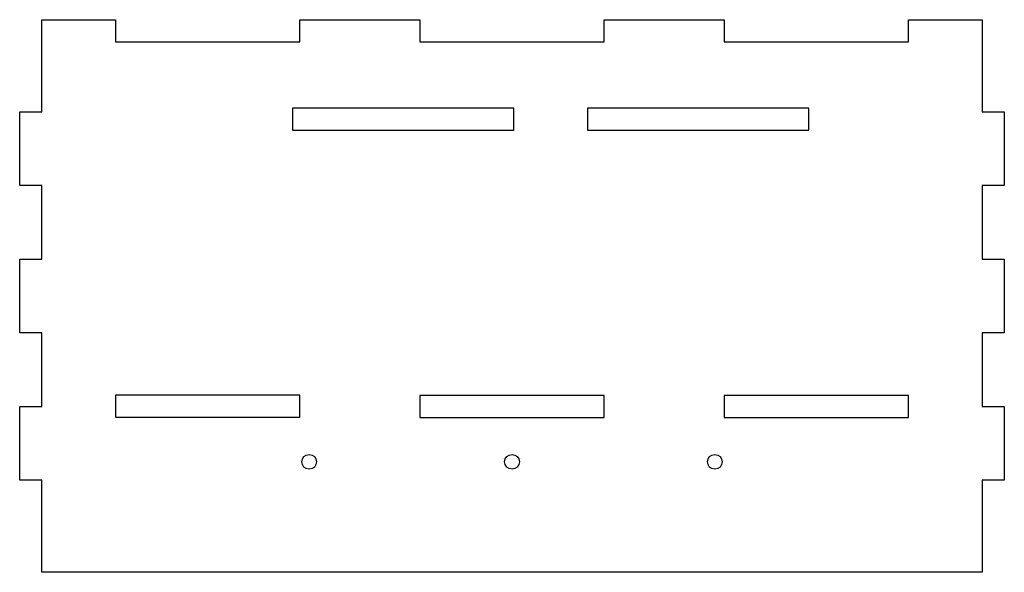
# Model space of a CAD drawing. Header units: millimetres. Extents: x -134 to 134, y -75 to 75.
import ezdxf

# ---------------------------------------------------------------- set-up
doc = ezdxf.new("R2010")
doc.units = ezdxf.units.MM

msp = doc.modelspace()

# ---------------------------------------------------------------- linework, layer by layer
at = {"color": 7, "linetype": 'Continuous', "lineweight": 25}
for p, q in [((-127.5, 50), (-127.5, 75)), ((-127.5, 75), (-107.5, 75)), ((-107.5, 75), (-107.5, 69)), ((-57.5, 69), (-57.5, 75)), ((-57.5, 75), (-25, 75)), ((-25, 75), (-25, 69)), ((25, 69), (25, 75)), ((25, 75), (57.5, 75)), ((57.5, 75), (57.5, 69)), ((107.5, 69), (107.5, 75)), ((107.5, 75), (127.5, 75)), ((127.5, 75), (127.5, 50)), ((-107.5, 69), (-57.5, 69)), ((-25, 69), (25, 69)), ((57.5, 69), (107.5, 69)), ((0.5, 51), (-59.5, 51)), ((-59.5, 51), (-59.5, 45)), ((0.5, 45), (0.5, 51)), ((80.5, 51), (20.5, 51)), ((20.5, 51), (20.5, 45)), ((80.5, 45), (80.5, 51)), ((-133.5, 50), (-127.5, 50)), ((-133.5, 30), (-133.5, 50)), ((127.5, 50), (133.5, 50)), ((133.5, 50), (133.5, 30)), ((-59.5, 45), (0.5, 45)), ((20.5, 45), (80.5, 45)), ((-127.5, 30), (-133.5, 30)), ((-127.5, 10), (-127.5, 30)), ((127.5, 30), (127.5, 10)), ((133.5, 30), (127.5, 30)), ((-133.5, 10), (-127.5, 10)), ((-133.5, -10), (-133.5, 10)), ((127.5, 10), (133.5, 10)), ((133.5, 10), (133.5, -10)), ((-127.5, -10), (-133.5, -10)), ((-127.5, -30), (-127.5, -10)), ((127.5, -10), (127.5, -30)), ((133.5, -10), (127.5, -10)), ((-57.5, -26.9), (-107.5, -26.9)), ((-107.5, -26.9), (-107.5, -32.9)), ((-57.5, -32.9), (-57.5, -26.9)), ((25, -27), (-25, -27)), ((-25, -27), (-25, -33)), ((25, -33), (25, -27)), ((107.5, -27), (57.5, -27)), ((57.5, -27), (57.5, -33)), ((107.5, -33), (107.5, -27)), ((-133.5, -30), (-127.5, -30)), ((-133.5, -50), (-133.5, -30)), ((127.5, -30), (133.5, -30)), ((133.5, -30), (133.5, -50)), ((-107.5, -32.9), (-57.5, -32.9)), ((-25, -33), (25, -33)), ((57.5, -33), (107.5, -33)), ((-127.5, -50), (-133.5, -50)), ((-127.5, -75), (-127.5, -50)), ((127.5, -50), (127.5, -75)), ((133.5, -50), (127.5, -50)), ((127.5, -75), (-127.5, -75))]:
    msp.add_line(p, q, dxfattribs=at)
for centre in [(-55, -45), (0, -45), (55, -45)]:
    msp.add_circle(centre, 2, dxfattribs=at)

doc.saveas('drawing.dxf')
